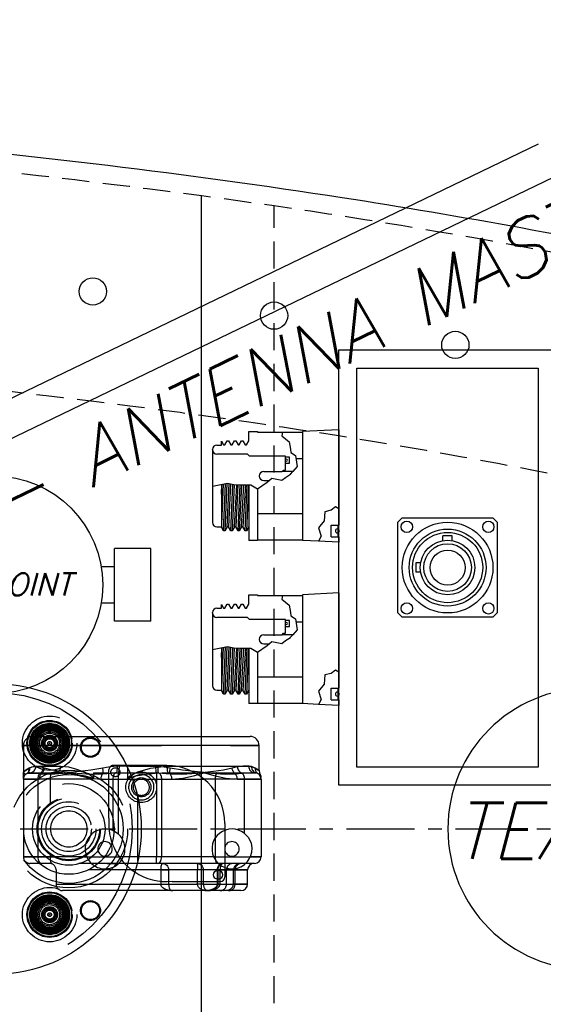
# Model space of a CAD drawing. Extents: x -135 to 10, y 84 to 175.
# Tile 27 of 53: x -27 to -20, y 103 to 116. Entities that reach past the tile are written whole.
import ezdxf

# ---------------------------------------------------------------- set-up
doc = ezdxf.new("R2010")
doc.units = 0
doc.header["$LTSCALE"] = 1.5
doc.header["$MEASUREMENT"] = 0
for name, pattern in [('CENTER', [2, 1.25, -0.25, 0.25, -0.25]), ('HIDDEN', [0.375, 0.25, -0.125]), ('SLDHIDDEN0', [1.905, 1.27, -0.635])]:
    doc.linetypes.add(name, pattern=pattern)
doc.layers.get('0').update_dxf_attribs({"linetype": 'CONTINUOUS'})
doc.layers.get('DEFPOINTS').update_dxf_attribs({"linetype": 'CONTINUOUS'})
for name, color, linetype in [('ANTENNA', 2, 'CONTINUOUS'), ('DEVICE_TRACKPOINT', 212, 'CONTINUOUS'), ('DIM', 1, 'CONTINUOUS'), ('HULL', 7, 'CONTINUOUS'), ('J_BOX_AFT', 171, 'CONTINUOUS'), ('SPHERE_AFT', 7, 'CONTINUOUS'), ('STATION12', 50, 'CONTINUOUS')]:
    doc.layers.add(name, color=color, linetype=linetype)
doc.styles.add('ENGR', font='Romans', dxfattribs={"oblique": 15})
doc.dimstyles.get("Standard").update_dxf_attribs({"dimtxt": 0.18, "dimasz": 0.18, "dimexe": 0.18, "dimexo": 0.0625, "dimgap": 0.09, "dimtad": 0, "dimtih": 1, "dimtoh": 1, "dimdec": 4, "dimzin": 0, "dimtxsty": 'STANDARD', "dimcen": 0.09, "dimazin": 3, "dimtfac": 1, "dimtdec": 4, "dimtofl": 0, "dimtmove": 0, "dimatfit": 3, "dimtolj": 1, "dimtzin": 0})

# ---------------------------------------------------------------- blocks, each defined once
blk = doc.blocks.new('*D11')
at = {"color": 0, "linetype": 'BYBLOCK'}
for start, end in [(335.7097, 354.4574), (305.5426, 323.9394)]:
    blk.add_arc((-66.612, 105.266), 11.169, start, end, dxfattribs=at)
for points in [[(-55.675, 104.196), (-55.315, 104.179), (-55.443, 105.266)], [(-60.022, 96.027), (-60.217, 96.33), (-61.027, 95.594)]]:
    blk.add_solid(points, dxfattribs=at)
at = {"layer": 'DEFPOINTS', "color": 0, "linetype": 'BYBLOCK'}
for p in [(-100.578, 105.266), (-66.612, 105.266), (0.489, 105.266), (-58.056, 98.087), (-60.173, 94.114)]:
    blk.add_point(p, dxfattribs=at)
at = {"color": 0, "linetype": 'BYBLOCK', "insert": (-56.939, 99.682), "char_height": 0.9, "attachment_point": 5, "style": 'ENGR'}
blk.add_mtext('\\A1;60°', dxfattribs=at)
blk = doc.blocks.new('*D10')
at = {"color": 0, "linetype": 'BYBLOCK'}
for start, end in [(36.0828, 54.4378), (5.5622, 24.2706)]:
    blk.add_arc((-66.612, 105.266), 11.129, start, end, dxfattribs=at)
for points in [[(-60.237, 114.168), (-60.042, 114.471), (-61.047, 114.904)], [(-55.355, 106.353), (-55.715, 106.336), (-55.482, 105.266)]]:
    blk.add_solid(points, dxfattribs=at)
at = {"layer": 'DEFPOINTS', "color": 0, "linetype": 'BYBLOCK'}
for p in [(-60.173, 116.418), (-56.154, 109.072), (-100.578, 105.266), (-66.612, 105.266), (0.489, 105.266)]:
    blk.add_point(p, dxfattribs=at)
at = {"color": 0, "linetype": 'BYBLOCK', "insert": (-56.973, 110.831), "char_height": 0.9, "attachment_point": 5, "style": 'ENGR'}
blk.add_mtext('\\A1;60°', dxfattribs=at)
blk = doc.blocks.new('*D12')
at = {"color": 0, "linetype": 'BYBLOCK'}
for start, end in [(134.8361, 147.7198), (160.5061, 173.7354)]:
    blk.add_arc((-38.956, 105.266), 9.883, start, end, dxfattribs=at)
for points in [[(-46.043, 112.408), (-45.804, 112.14), (-45.117, 112.992)], [(-48.599, 106.335), (-48.959, 106.354), (-48.838, 105.266)]]:
    blk.add_solid(points, dxfattribs=at)
at = {"layer": 'DEFPOINTS', "color": 0, "linetype": 'BYBLOCK'}
for p in [(-45.943, 114.027), (-47.121, 110.833), (-100.578, 105.266), (-38.956, 105.266), (0.489, 105.266)]:
    blk.add_point(p, dxfattribs=at)
at = {"color": 0, "linetype": 'BYBLOCK', "insert": (-47.859, 109.554), "char_height": 0.9, "attachment_point": 5, "style": 'ENGR'}
blk.add_mtext('\\A1;51°', dxfattribs=at)
blk = doc.blocks.new('*D13')
at = {"color": 0, "linetype": 'BYBLOCK'}
blk.add_line((-44.411, 98.425), (-45.757, 96.737), dxfattribs=at)
for start, end in [(186.2986, 199.461), (212.317, 225.13)]:
    blk.add_arc((-38.956, 105.266), 9.829, start, end, dxfattribs=at)
for points in [[(-48.905, 104.178), (-48.546, 104.197), (-48.785, 105.266)], [(-45.77, 98.434), (-46.01, 98.165), (-45.084, 97.581)]]:
    blk.add_solid(points, dxfattribs=at)
at = {"layer": 'DEFPOINTS', "color": 0, "linetype": 'BYBLOCK'}
for p in [(-100.578, 105.266), (-38.956, 105.266), (0.489, 105.266), (-48.348, 102.369), (-43.943, 99.011)]:
    blk.add_point(p, dxfattribs=at)
at = {"color": 0, "linetype": 'BYBLOCK', "insert": (-47.811, 101.001), "char_height": 0.9, "attachment_point": 5, "style": 'ENGR'}
blk.add_mtext('\\A1;51°', dxfattribs=at)
blk = doc.blocks.new('*D16')
at = {"color": 0, "linetype": 'BYBLOCK'}
blk.add_arc((-38.956, 105.266), 5.928, 10.4531, 15.2611, dxfattribs=at)
for points in [[(-33.405, 106.763), (-33.068, 106.889), (-33.615, 107.838)], [(-32.947, 106.358), (-33.305, 106.325), (-33.028, 105.266)]]:
    blk.add_solid(points, dxfattribs=at)
at = {"layer": 'DEFPOINTS', "color": 0, "linetype": 'BYBLOCK'}
for p in [(-31.297, 108.954), (-33.094, 106.149), (-100.578, 105.266), (-38.956, 105.266), (0.489, 105.266)]:
    blk.add_point(p, dxfattribs=at)
at = {"color": 0, "linetype": 'BYBLOCK', "insert": (-30.425, 107.213), "char_height": 0.9, "attachment_point": 5, "style": 'ENGR'}
blk.add_mtext('\\A1;26°', dxfattribs=at)

msp = doc.modelspace()

# ---------------------------------------------------------------- linework, layer by layer
at = {"color": 3}
for p, q in [((-31.86, 108.961), (-19.93, 114.706)), ((-31.643, 108.51), (-19.713, 114.255))]:
    msp.add_line(p, q, dxfattribs=at)
at = {"layer": 'ANTENNA', "linetype": 'SLDHIDDEN0'}
for p, q in [((-26.909, 106.541), (-25.868, 106.541)), ((-25.773, 106.416), (-27.034, 106.416)), ((-27.034, 106.416), (-23.784, 106.416)), ((-27.034, 106.416), (-27.034, 106.041)), ((-26.945, 106.109), (-26.953, 106.104)), ((-26.863, 106.131), (-26.52, 106.131)), ((-26.745, 106.104), (-26.759, 106.109)), ((-25.611, 106.141), (-25.795, 106.141)), ((-25.711, 106.131), (-25.738, 106.131)), ((-25.597, 106.141), (-25.597, 105.97)), ((-25.175, 106.128), (-25.209, 106.129)), ((-25.056, 106.131), (-24.933, 106.131)), ((-24.084, 106.123), (-24.156, 106.104)), ((-23.84, 106.105), (-23.887, 106.126)), ((-27.034, 105.951), (-27.034, 106.041)), ((-26.991, 106.027), (-26.987, 106.03)), ((-26.944, 106.041), (-26.642, 106.041)), ((-26.808, 106.03), (-26.791, 106.027)), ((-26.642, 106.041), (-26.581, 106.041)), ((-26.068, 106.041), (-26.068, 105.97)), ((-26.068, 106.041), (-25.855, 106.041)), ((-25.855, 105.416), (-25.855, 106.081)), ((-25.828, 106.041), (-25.704, 106.041)), ((-25.753, 106.041), (-25.728, 106.041)), ((-25.728, 106.041), (-25.728, 105.951)), ((-25.198, 106.04), (-25.171, 106.04)), ((-25.198, 106.04), (-25.198, 105.951)), ((-25.171, 106.04), (-25.013, 106.027)), ((-25.036, 106.041), (-24.672, 106.041)), ((-24.112, 106.027), (-24.024, 106.037)), ((-27.034, 105.951), (-26.836, 105.951)), ((-26.666, 105.951), (-27.034, 105.951)), ((-27.034, 105.951), (-27.034, 104.881)), ((-26.836, 105.951), (-26.816, 105.951)), ((-26.836, 105.951), (-26.836, 104.881)), ((-26.075, 105.951), (-26.666, 105.951)), ((-26.666, 105.951), (-26.666, 105.605)), ((-25.967, 105.951), (-25.803, 105.951)), ((-25.803, 105.951), (-25.728, 105.951)), ((-25.803, 105.951), (-25.803, 105.245)), ((-25.728, 105.951), (-25.591, 105.951)), ((-25.728, 105.951), (-25.728, 105.198)), ((-25.591, 105.951), (-24.541, 105.951)), ((-25.198, 105.951), (-25.198, 104.881)), ((-25.131, 105.951), (-25.131, 104.881)), ((-24.089, 105.951), (-23.99, 105.951)), ((-23.99, 105.951), (-23.757, 105.951)), ((-23.99, 105.951), (-23.99, 105.208)), ((-25.459, 104.822), (-25.459, 105.71)), ((-24.389, 105.778), (-24.389, 104.881)), ((-26.666, 104.927), (-26.666, 104.881)), ((-26.836, 104.881), (-27.034, 104.881)), ((-27.034, 104.881), (-26.666, 104.881)), ((-26.642, 104.791), (-26.944, 104.791)), ((-26.161, 104.881), (-26.836, 104.881)), ((-26.666, 104.881), (-26.589, 104.881)), ((-24.365, 104.791), (-26.642, 104.791)), ((-26.229, 104.881), (-25.713, 104.881)), ((-24.389, 104.881), (-25.713, 104.881)), ((-25.198, 104.791), (-25.198, 104.881)), ((-24.389, 104.881), (-24.259, 104.881)), ((-24.259, 104.791), (-24.365, 104.791)), ((-23.757, 104.881), (-23.907, 104.881)), ((-24.235, 104.701), (-26.584, 104.701)), ((-26.584, 104.701), (-26.584, 104.506)), ((-25.136, 104.545), (-25.136, 104.701)), ((-25.136, 104.701), (-25.032, 104.701)), ((-25.032, 104.701), (-25.032, 104.541)), ((-24.632, 104.701), (-25.032, 104.701)), ((-24.632, 104.544), (-24.632, 104.701)), ((-24.554, 104.701), (-24.632, 104.701)), ((-24.259, 104.701), (-24.554, 104.701)), ((-24.554, 104.701), (-24.554, 104.544)), ((-24.363, 104.701), (-24.363, 104.506)), ((-24.323, 104.701), (-24.362, 104.701)), ((-24.354, 104.701), (-24.354, 104.506)), ((-24.323, 104.506), (-24.323, 104.701)), ((-24.323, 104.701), (-24.116, 104.701)), ((-24.234, 104.506), (-24.234, 104.701)), ((-24.139, 104.701), (-23.944, 104.701)), ((-24.139, 104.506), (-24.139, 104.701)), ((-24.115, 104.506), (-24.115, 104.701)), ((-26.584, 104.506), (-24.235, 104.506)), ((-24.323, 104.506), (-24.362, 104.506)), ((-24.323, 104.506), (-24.116, 104.506)), ((-23.944, 104.506), (-24.139, 104.506)), ((-25.599, 104.416), (-26.494, 104.416))]:
    msp.add_line(p, q, dxfattribs=at)
at = {"layer": 'ANTENNA', "linetype": 'CONTINUOUS'}
for p, q in [((-25.868, 106.541), (-23.909, 106.541)), ((-23.784, 106.416), (-25.773, 106.416)), ((-23.784, 106.074), (-23.784, 106.416)), ((-25.059, 106.141), (-25.611, 106.141)), ((-24.933, 106.131), (-23.929, 106.131)), ((-24.672, 106.041), (-24.365, 106.041)), ((-24.365, 106.041), (-23.847, 106.041)), ((-24.389, 105.951), (-24.541, 105.951)), ((-23.757, 105.951), (-24.389, 105.951)), ((-24.389, 105.951), (-24.389, 105.778)), ((-23.757, 105.951), (-23.757, 104.881)), ((-24.259, 105.341), (-24.259, 104.604)), ((-24.259, 104.881), (-23.757, 104.881)), ((-23.847, 104.791), (-24.259, 104.791)), ((-23.944, 104.701), (-24.259, 104.701)), ((-23.944, 104.506), (-23.944, 104.701)), ((-25.559, 104.506), (-25.136, 104.506)), ((-25.136, 104.506), (-25.136, 104.545)), ((-25.136, 104.506), (-25.032, 104.506)), ((-25.032, 104.541), (-25.032, 104.506)), ((-25.032, 104.506), (-24.632, 104.506)), ((-24.984, 104.544), (-24.319, 104.544)), ((-24.632, 104.506), (-24.632, 104.544)), ((-24.554, 104.506), (-24.632, 104.506)), ((-24.554, 104.544), (-24.554, 104.506)), ((-24.554, 104.506), (-23.944, 104.506)), ((-24.973, 104.416), (-25.599, 104.416)), ((-24.479, 104.416), (-24.975, 104.416)), ((-24.034, 104.416), (-24.479, 104.416))]:
    msp.add_line(p, q, dxfattribs=at)
at = {"layer": 'ANTENNA', "linetype": 'SLDHIDDEN0', "flags": 128}
for points in [[(-26.987, 106.03), (-26.978, 106.036), (-26.969, 106.044), (-26.961, 106.053), (-26.955, 106.063), (-26.95, 106.073), (-26.947, 106.085), (-26.946, 106.097), (-26.945, 106.109)], [(-26.953, 106.104), (-26.913, 106.123), (-26.863, 106.131)], [(-26.759, 106.109), (-26.798, 106.119), (-26.835, 106.123), (-26.901, 106.122), (-26.924, 106.118), (-26.945, 106.109)], [(-26.944, 106.041), (-26.928, 106.043), (-26.913, 106.048), (-26.899, 106.056), (-26.887, 106.067), (-26.877, 106.081), (-26.87, 106.097), (-26.865, 106.113), (-26.863, 106.131)], [(-26.808, 106.03), (-26.799, 106.036), (-26.79, 106.044), (-26.782, 106.053), (-26.775, 106.063), (-26.769, 106.073), (-26.765, 106.085), (-26.761, 106.097), (-26.759, 106.109)], [(-26.581, 106.041), (-26.569, 106.043), (-26.558, 106.048), (-26.547, 106.056), (-26.538, 106.067), (-26.53, 106.081), (-26.524, 106.097), (-26.521, 106.113), (-26.52, 106.131)], [(-26.52, 106.131), (-26.414, 106.12), (-26.303, 106.091), (-26.187, 106.047), (-26.116, 106.011), (-26.08, 105.985), (-26.068, 105.97)], [(-25.738, 106.131), (-25.84, 106.122), (-25.941, 106.104)], [(-25.753, 106.041), (-25.749, 106.043), (-25.746, 106.049), (-25.743, 106.058), (-25.741, 106.069), (-25.74, 106.082), (-25.738, 106.097), (-25.738, 106.114), (-25.738, 106.131)], [(-25.728, 106.041), (-25.724, 106.043), (-25.721, 106.049), (-25.718, 106.057), (-25.716, 106.069), (-25.714, 106.082), (-25.712, 106.097), (-25.711, 106.114), (-25.711, 106.131)], [(-25.209, 106.129), (-25.388, 106.127), (-25.57, 106.128), (-25.711, 106.131)], [(-25.597, 105.97), (-25.57, 105.995), (-25.514, 106.026), (-25.455, 106.051), (-25.284, 106.103), (-25.109, 106.129), (-25.056, 106.131)], [(-25.198, 106.04), (-25.2, 106.044), (-25.202, 106.05), (-25.203, 106.059), (-25.205, 106.07), (-25.206, 106.083), (-25.208, 106.098), (-25.208, 106.113), (-25.209, 106.129)], [(-25.171, 106.04), (-25.173, 106.043), (-25.174, 106.05), (-25.176, 106.059), (-25.176, 106.07), (-25.177, 106.083), (-25.177, 106.097), (-25.176, 106.113), (-25.175, 106.128)], [(-25.01, 106.104), (-25.092, 106.119), (-25.175, 106.128)], [(-25.056, 106.131), (-25.056, 106.113), (-25.054, 106.097), (-25.053, 106.081), (-25.05, 106.067), (-25.047, 106.056), (-25.044, 106.048), (-25.04, 106.043), (-25.036, 106.041)], [(-23.887, 106.126), (-23.921, 106.13), (-23.959, 106.131), (-24.002, 106.131), (-24.05, 106.128), (-24.084, 106.123)], [(-24.084, 106.123), (-24.082, 106.109), (-24.078, 106.095), (-24.072, 106.081), (-24.065, 106.069), (-24.056, 106.058), (-24.046, 106.049), (-24.035, 106.042), (-24.024, 106.037)], [(-23.887, 106.126), (-23.887, 106.111), (-23.884, 106.096), (-23.878, 106.082), (-23.871, 106.07), (-23.862, 106.059), (-23.851, 106.05), (-23.838, 106.043), (-23.825, 106.038)], [(-26.953, 106.104), (-26.999, 106.076), (-27.026, 106.056), (-27.034, 106.042), (-27.034, 106.041), (-27.034, 106.041)], [(-27.034, 106.041), (-27.034, 106.041), (-27.034, 106.042), (-27.026, 106.056), (-26.999, 106.076), (-26.953, 106.104)], [(-27.034, 106.041), (-27.034, 106.041), (-27.034, 106.04), (-27.032, 106.033), (-27.015, 106.022), (-26.991, 106.027)], [(-26.991, 106.027), (-27.015, 106.022), (-27.032, 106.033), (-27.034, 106.04), (-27.034, 106.041), (-27.034, 106.041)], [(-26.991, 106.027), (-26.983, 106.034), (-26.975, 106.041), (-26.968, 106.05), (-26.962, 106.06), (-26.958, 106.07), (-26.955, 106.081), (-26.953, 106.092), (-26.953, 106.104)], [(-26.991, 106.027), (-26.983, 106.034), (-26.975, 106.041), (-26.968, 106.05), (-26.962, 106.06), (-26.958, 106.07), (-26.955, 106.081), (-26.953, 106.092), (-26.953, 106.104)], [(-26.987, 106.03), (-26.966, 106.036), (-26.933, 106.037), (-26.878, 106.036), (-26.808, 106.03)], [(-26.808, 106.03), (-26.814, 106.023), (-26.82, 106.016), (-26.825, 106.007), (-26.829, 105.997), (-26.832, 105.986), (-26.834, 105.975), (-26.836, 105.963), (-26.836, 105.951)], [(-26.791, 106.027), (-26.796, 106.021), (-26.801, 106.013), (-26.806, 106.004), (-26.81, 105.995), (-26.813, 105.984), (-26.815, 105.974), (-26.816, 105.962), (-26.816, 105.951)], [(-26.791, 106.027), (-26.782, 106.034), (-26.774, 106.041), (-26.767, 106.05), (-26.76, 106.06), (-26.755, 106.07), (-26.75, 106.081), (-26.747, 106.092), (-26.745, 106.104)], [(-26.791, 106.027), (-26.662, 106.022), (-26.487, 106.033), (-26.401, 106.04), (-26.393, 106.041), (-26.392, 106.041)], [(-26.392, 106.041), (-26.393, 106.041), (-26.396, 106.042), (-26.511, 106.056), (-26.636, 106.076), (-26.745, 106.104)], [(-26.642, 106.041), (-26.647, 106.039), (-26.651, 106.034), (-26.655, 106.026), (-26.659, 106.015), (-26.662, 106.001), (-26.664, 105.985), (-26.665, 105.969), (-26.666, 105.951)], [(-26.075, 105.951), (-26.075, 105.953), (-26.077, 105.956), (-26.081, 105.96), (-26.1, 105.97), (-26.179, 105.992), (-26.339, 106.022), (-26.496, 106.038), (-26.581, 106.041)], [(-26.496, 106.01), (-26.393, 106.041), (-26.392, 106.041)], [(-25.941, 106.104), (-26.105, 106.076), (-26.263, 106.056), (-26.387, 106.042), (-26.39, 106.041), (-26.392, 106.041)], [(-26.392, 106.041), (-26.39, 106.041), (-26.251, 106), (-26.11, 105.966), (-25.967, 105.951)], [(-26.392, 106.041), (-26.39, 106.041), (-26.383, 106.04), (-26.294, 106.033), (-26.098, 106.022), (-25.941, 106.027)], [(-25.941, 106.027), (-25.947, 106.021), (-25.952, 106.013), (-25.956, 106.004), (-25.96, 105.995), (-25.963, 105.984), (-25.965, 105.974), (-25.967, 105.962), (-25.967, 105.951)], [(-25.941, 106.027), (-25.939, 106.034), (-25.938, 106.041), (-25.937, 106.05), (-25.936, 106.06), (-25.937, 106.07), (-25.937, 106.081), (-25.939, 106.092), (-25.941, 106.104)], [(-25.941, 106.027), (-25.78, 106.04), (-25.753, 106.041)], [(-25.753, 106.041), (-25.763, 106.038), (-25.772, 106.032), (-25.781, 106.024), (-25.789, 106.012), (-25.795, 105.999), (-25.799, 105.984), (-25.802, 105.968), (-25.803, 105.951)], [(-25.728, 106.041), (-25.548, 106.039), (-25.373, 106.039), (-25.198, 106.04)], [(-25.036, 106.041), (-25.216, 106.031), (-25.342, 106.016), (-25.426, 106.003), (-25.483, 105.992), (-25.52, 105.983), (-25.545, 105.977), (-25.562, 105.971), (-25.573, 105.967), (-25.58, 105.963), (-25.587, 105.958), (-25.589, 105.955), (-25.59, 105.953), (-25.591, 105.951)], [(-25.273, 105.951), (-25.294, 105.973), (-25.34, 106.002), (-25.396, 106.015), (-25.44, 106.013), (-25.492, 105.995), (-25.538, 105.96), (-25.545, 105.951)], [(-25.171, 106.04), (-25.163, 106.036), (-25.155, 106.029), (-25.148, 106.02), (-25.142, 106.009), (-25.137, 105.996), (-25.134, 105.982), (-25.132, 105.967), (-25.131, 105.951)], [(-25.013, 106.027), (-25.014, 106.034), (-25.015, 106.041), (-25.015, 106.05), (-25.015, 106.06), (-25.015, 106.07), (-25.013, 106.081), (-25.012, 106.092), (-25.01, 106.104)], [(-25.013, 106.027), (-24.85, 106.022), (-24.643, 106.033), (-24.549, 106.04), (-24.541, 106.041), (-24.54, 106.041)], [(-25.013, 106.027), (-25.008, 106.021), (-25.004, 106.013), (-25, 106.004), (-24.997, 105.995), (-24.994, 105.984), (-24.992, 105.974), (-24.991, 105.962), (-24.99, 105.951)], [(-24.54, 106.041), (-24.541, 106.041), (-24.545, 106.042), (-24.676, 106.056), (-24.84, 106.076), (-25.01, 106.104)], [(-24.99, 105.951), (-24.838, 105.966), (-24.689, 105.999), (-24.541, 106.041), (-24.54, 106.041)], [(-24.156, 106.104), (-24.277, 106.076), (-24.412, 106.056), (-24.535, 106.042), (-24.538, 106.041), (-24.54, 106.041)], [(-24.54, 106.041), (-24.539, 106.041), (-24.391, 106), (-24.241, 105.966), (-24.089, 105.951)], [(-24.54, 106.041), (-24.538, 106.041), (-24.53, 106.04), (-24.439, 106.033), (-24.251, 106.022), (-24.112, 106.027)], [(-24.112, 106.027), (-24.12, 106.034), (-24.128, 106.041), (-24.135, 106.05), (-24.141, 106.06), (-24.147, 106.07), (-24.151, 106.081), (-24.154, 106.092), (-24.156, 106.104)], [(-24.112, 106.027), (-24.107, 106.021), (-24.103, 106.013), (-24.099, 106.004), (-24.095, 105.995), (-24.093, 105.984), (-24.091, 105.974), (-24.09, 105.962), (-24.089, 105.951)], [(-24.024, 106.037), (-23.963, 106.04), (-23.911, 106.041), (-23.859, 106.041), (-23.825, 106.038)], [(-24.024, 106.037), (-24.017, 106.032), (-24.01, 106.025), (-24.004, 106.016), (-23.999, 106.005), (-23.995, 105.993), (-23.992, 105.979), (-23.99, 105.965), (-23.99, 105.951)], [(-23.788, 106.074), (-23.794, 106.077), (-23.84, 106.105)], [(-23.84, 106.105), (-23.84, 106.093), (-23.838, 106.082), (-23.835, 106.071), (-23.831, 106.06), (-23.825, 106.051), (-23.818, 106.042), (-23.809, 106.034), (-23.8, 106.028)], [(-23.8, 106.028), (-23.781, 106.022), (-23.771, 106.024)], [(-26.816, 105.951), (-26.673, 105.966), (-26.662, 105.969)], [(-26.068, 105.97), (-26.069, 105.961), (-26.073, 105.953), (-26.074, 105.951), (-26.075, 105.951)], [(-25.591, 105.951), (-25.591, 105.951), (-25.595, 105.958), (-25.597, 105.97)], [(-25.803, 105.245), (-25.845, 105.258), (-25.888, 105.265), (-25.931, 105.265), (-25.974, 105.258), (-26.015, 105.245), (-26.054, 105.225), (-26.089, 105.199), (-26.12, 105.168), (-26.145, 105.132), (-26.164, 105.093), (-26.177, 105.052), (-26.183, 105.009), (-26.183, 104.965), (-26.175, 104.922), (-26.161, 104.881)], [(-25.803, 105.245), (-25.799, 105.243), (-25.766, 105.226), (-25.732, 105.202), (-25.728, 105.198)], [(-23.99, 105.208), (-24.028, 105.233), (-24.069, 105.251), (-24.113, 105.262), (-24.158, 105.266), (-24.204, 105.262), (-24.248, 105.251), (-24.289, 105.233), (-24.327, 105.208), (-24.361, 105.178), (-24.389, 105.142), (-24.411, 105.102), (-24.425, 105.059), (-24.433, 105.014), (-24.433, 104.969), (-24.426, 104.924), (-24.411, 104.881)], [(-23.99, 105.208), (-23.932, 105.146), (-23.896, 105.072), (-23.884, 105.008), (-23.888, 104.941), (-23.907, 104.881)], [(-25.809, 104.991), (-25.81, 105.008), (-25.815, 105.025), (-25.822, 105.041), (-25.832, 105.055), (-25.845, 105.068), (-25.859, 105.078), (-25.875, 105.085), (-25.892, 105.089), (-25.909, 105.091), (-25.926, 105.089), (-25.943, 105.085), (-25.959, 105.078), (-25.973, 105.068), (-25.986, 105.055), (-25.996, 105.041), (-26.003, 105.025), (-26.007, 105.008), (-26.009, 104.991), (-26.007, 104.974), (-26.003, 104.957), (-25.996, 104.941), (-25.986, 104.927), (-25.973, 104.914), (-25.959, 104.904), (-25.943, 104.897), (-25.926, 104.892), (-25.909, 104.891), (-25.892, 104.892), (-25.875, 104.897), (-25.859, 104.904), (-25.845, 104.914), (-25.832, 104.927), (-25.822, 104.941), (-25.815, 104.957), (-25.81, 104.974), (-25.809, 104.991)], [(-24.259, 104.991), (-24.257, 104.974), (-24.253, 104.957), (-24.246, 104.941), (-24.236, 104.927), (-24.223, 104.914), (-24.209, 104.904), (-24.193, 104.897), (-24.176, 104.892), (-24.159, 104.891), (-24.142, 104.892), (-24.125, 104.897), (-24.109, 104.904), (-24.095, 104.914), (-24.082, 104.927), (-24.072, 104.941), (-24.065, 104.957), (-24.06, 104.974), (-24.059, 104.991), (-24.06, 105.008), (-24.065, 105.025), (-24.072, 105.041), (-24.082, 105.055), (-24.095, 105.068), (-24.109, 105.078), (-24.125, 105.085), (-24.142, 105.089), (-24.159, 105.091), (-24.176, 105.089), (-24.193, 105.085), (-24.209, 105.078), (-24.223, 105.068), (-24.236, 105.055), (-24.246, 105.041), (-24.253, 105.025), (-24.257, 105.008), (-24.259, 104.991)], [(-26.836, 104.881), (-26.835, 104.863), (-26.832, 104.847), (-26.827, 104.831), (-26.82, 104.817), (-26.812, 104.806), (-26.803, 104.798), (-26.793, 104.793), (-26.782, 104.791)], [(-26.666, 104.881), (-26.665, 104.863), (-26.664, 104.847), (-26.662, 104.831), (-26.659, 104.817), (-26.655, 104.806), (-26.651, 104.798), (-26.647, 104.793), (-26.642, 104.791)], [(-26.161, 104.881), (-26.145, 104.85), (-26.128, 104.825), (-26.115, 104.809), (-26.104, 104.798), (-26.099, 104.792), (-26.098, 104.791)], [(-25.878, 104.791), (-25.809, 104.788), (-25.741, 104.779), (-25.734, 104.778)], [(-25.72, 104.791), (-25.722, 104.789), (-25.731, 104.781), (-25.734, 104.778)], [(-25.72, 104.791), (-25.717, 104.794), (-25.708, 104.803), (-25.691, 104.824), (-25.672, 104.851), (-25.657, 104.881)], [(-25.179, 104.791), (-25.17, 104.793), (-25.161, 104.798), (-25.152, 104.806), (-25.145, 104.817), (-25.139, 104.831), (-25.135, 104.847), (-25.132, 104.863), (-25.131, 104.881)], [(-25.136, 104.701), (-25.136, 104.719), (-25.135, 104.735), (-25.133, 104.751), (-25.13, 104.765), (-25.127, 104.776), (-25.124, 104.784), (-25.12, 104.789), (-25.116, 104.791)], [(-25.116, 104.791), (-25.099, 104.789), (-25.083, 104.784), (-25.069, 104.776), (-25.056, 104.765), (-25.046, 104.751), (-25.038, 104.735), (-25.033, 104.719), (-25.032, 104.701)], [(-24.64, 104.791), (-24.638, 104.789), (-24.637, 104.784), (-24.635, 104.776), (-24.634, 104.765), (-24.633, 104.751), (-24.632, 104.735), (-24.632, 104.719), (-24.632, 104.701)], [(-24.64, 104.791), (-24.623, 104.789), (-24.607, 104.784), (-24.592, 104.776), (-24.579, 104.765), (-24.569, 104.751), (-24.561, 104.735), (-24.556, 104.719), (-24.554, 104.701)], [(-24.411, 104.881), (-24.396, 104.852), (-24.375, 104.82), (-24.356, 104.799), (-24.349, 104.792), (-24.348, 104.791)], [(-24.389, 104.881), (-24.388, 104.863), (-24.387, 104.847), (-24.385, 104.831), (-24.382, 104.817), (-24.378, 104.806), (-24.374, 104.798), (-24.37, 104.793), (-24.365, 104.791)], [(-24.273, 104.791), (-24.289, 104.789), (-24.304, 104.784), (-24.318, 104.776), (-24.33, 104.765), (-24.34, 104.751), (-24.347, 104.735), (-24.352, 104.719), (-24.354, 104.701)], [(-24.273, 104.791), (-24.283, 104.789), (-24.292, 104.784), (-24.301, 104.776), (-24.308, 104.765), (-24.315, 104.751), (-24.319, 104.735), (-24.322, 104.719), (-24.323, 104.701)], [(-24.034, 104.791), (-24.034, 104.791), (-24.07, 104.785), (-24.099, 104.77), (-24.123, 104.747), (-24.134, 104.725), (-24.139, 104.701)], [(-23.97, 104.791), (-23.97, 104.791), (-23.966, 104.795), (-23.957, 104.805), (-23.946, 104.817), (-23.934, 104.833), (-23.921, 104.854), (-23.907, 104.881)], [(-24.363, 104.506), (-24.365, 104.492), (-24.372, 104.475), (-24.389, 104.456), (-24.421, 104.436), (-24.464, 104.422), (-24.518, 104.416), (-24.535, 104.416)], [(-24.535, 104.416), (-24.534, 104.416), (-24.512, 104.416), (-24.454, 104.42), (-24.397, 104.432), (-24.355, 104.453), (-24.335, 104.472), (-24.326, 104.488), (-24.323, 104.506)], [(-24.354, 104.506), (-24.356, 104.489), (-24.363, 104.474), (-24.38, 104.455), (-24.415, 104.434), (-24.465, 104.421), (-24.497, 104.418)], [(-24.271, 104.416), (-24.271, 104.416), (-24.212, 104.423), (-24.175, 104.441), (-24.153, 104.462), (-24.143, 104.482), (-24.139, 104.506)], [(-24.507, 104.422), (-24.496, 104.418), (-24.467, 104.416), (-24.467, 104.416)], [(-24.467, 104.416), (-24.468, 104.416), (-24.483, 104.417)]]:
    msp.add_lwpolyline(points, dxfattribs=at)
at = {"layer": 'ANTENNA', "linetype": 'CONTINUOUS', "flags": 128}
for points in [[(-23.929, 106.131), (-23.88, 106.123), (-23.84, 106.105)], [(-23.929, 106.131), (-23.927, 106.113), (-23.923, 106.097), (-23.915, 106.081), (-23.905, 106.067), (-23.893, 106.056), (-23.878, 106.048), (-23.863, 106.043), (-23.847, 106.041)], [(-24.365, 106.041), (-24.37, 106.039), (-24.374, 106.034), (-24.378, 106.026), (-24.382, 106.015), (-24.385, 106.001), (-24.387, 105.985), (-24.388, 105.969), (-24.389, 105.951)], [(-23.84, 106.105), (-23.803, 106.083), (-23.785, 106.072), (-23.788, 106.074)], [(-23.84, 106.105), (-23.84, 106.093), (-23.838, 106.082), (-23.835, 106.071), (-23.831, 106.06), (-23.825, 106.051), (-23.818, 106.042), (-23.809, 106.034), (-23.8, 106.028)], [(-23.771, 106.024), (-23.77, 106.024), (-23.779, 106.022), (-23.8, 106.028)], [(-24.973, 104.416), (-24.974, 104.416), (-24.991, 104.416), (-25.039, 104.421), (-25.084, 104.434), (-25.114, 104.455), (-25.129, 104.474), (-25.134, 104.489), (-25.136, 104.506)], [(-25.032, 104.506), (-25.031, 104.488), (-25.029, 104.472), (-25.025, 104.453), (-25.015, 104.432), (-24.999, 104.42), (-24.984, 104.417)], [(-24.483, 104.417), (-24.519, 104.418), (-24.567, 104.427), (-24.602, 104.445), (-24.62, 104.466), (-24.628, 104.483), (-24.632, 104.506)], [(-24.554, 104.506), (-24.552, 104.483), (-24.548, 104.465), (-24.538, 104.445), (-24.521, 104.427), (-24.507, 104.422)], [(-24.984, 104.417), (-24.981, 104.416), (-24.974, 104.416), (-24.973, 104.416)], [(-24.497, 104.418), (-24.516, 104.416), (-24.535, 104.416), (-24.535, 104.416)]]:
    msp.add_lwpolyline(points, dxfattribs=at)
at = {"layer": 'ANTENNA', "linetype": 'CONTINUOUS'}
for centre, radius in [((-27.409, 105.266), 2), ((-26.673, 106.447), 0.005), ((-24.352, 104.634), 0.0625), ((-26.673, 104.085), 0.005)]:
    msp.add_circle(centre, radius, dxfattribs=at)
at = {"layer": 'ANTENNA', "linetype": 'SLDHIDDEN0'}
for centre, radius in [((-27.409, 105.266), 1.875), ((-26.673, 106.447), 0.375), ((-26.673, 106.447), 0.313), ((-26.673, 106.447), 0.312), ((-26.673, 106.447), 0.302), ((-26.673, 106.447), 0.275), ((-26.673, 106.447), 0.262), ((-26.673, 106.447), 0.25), ((-26.673, 106.447), 0.237), ((-26.673, 106.447), 0.229), ((-26.673, 106.447), 0.225), ((-26.673, 106.447), 0.219), ((-26.673, 106.447), 0.209), ((-26.673, 106.447), 0.207), ((-26.673, 106.447), 0.199), ((-26.673, 106.447), 0.198), ((-26.673, 106.447), 0.189), ((-26.673, 106.447), 0.187), ((-26.673, 106.447), 0.182), ((-26.673, 106.447), 0.179), ((-26.673, 106.447), 0.177), ((-26.673, 106.447), 0.157), ((-26.673, 106.447), 0.138), ((-26.673, 106.447), 0.11), ((-26.673, 106.447), 0.11), ((-26.673, 106.447), 0.1), ((-26.673, 106.447), 0.0875), ((-26.673, 106.447), 0.0725), ((-26.11, 106.391), 0.137), ((-26.11, 106.391), 0.125), ((-26.673, 106.447), 0.0666), ((-26.673, 106.447), 0.0625), ((-26.673, 106.447), 0.025), ((-25.766, 106.048), 0.0625), ((-26.409, 105.266), 0.812), ((-26.409, 105.266), 0.75), ((-25.409, 105.841), 0.212), ((-25.409, 105.841), 0.132), ((-26.409, 105.266), 0.625), ((-26.409, 105.266), 0.625), ((-26.409, 105.266), 0.5), ((-26.409, 105.266), 0.5), ((-26.409, 105.266), 0.437), ((-26.409, 105.266), 0.437), ((-26.409, 105.266), 0.425), ((-26.409, 105.266), 0.375), ((-26.409, 105.266), 0.375), ((-26.409, 105.266), 0.312), ((-26.409, 105.266), 0.25), ((-26.409, 105.266), 0.25), ((-26.673, 104.085), 0.375), ((-26.673, 104.085), 0.313), ((-26.673, 104.085), 0.312), ((-26.673, 104.085), 0.302), ((-26.673, 104.085), 0.275), ((-26.673, 104.085), 0.262), ((-26.673, 104.085), 0.25), ((-26.673, 104.085), 0.237), ((-26.673, 104.085), 0.229), ((-26.673, 104.085), 0.225), ((-26.673, 104.085), 0.219), ((-26.673, 104.085), 0.209), ((-26.673, 104.085), 0.207), ((-26.673, 104.085), 0.199), ((-26.673, 104.085), 0.198), ((-26.673, 104.085), 0.189), ((-26.673, 104.085), 0.187), ((-26.673, 104.085), 0.182), ((-26.673, 104.085), 0.179), ((-26.673, 104.085), 0.177), ((-26.673, 104.085), 0.157), ((-26.673, 104.085), 0.138), ((-26.11, 104.141), 0.137), ((-26.11, 104.141), 0.125), ((-26.673, 104.085), 0.11), ((-26.673, 104.085), 0.11), ((-26.673, 104.085), 0.1), ((-26.673, 104.085), 0.0875), ((-26.673, 104.085), 0.0725), ((-26.673, 104.085), 0.0666), ((-26.673, 104.085), 0.0625), ((-26.673, 104.085), 0.025)]:
    msp.add_circle(centre, radius, dxfattribs=at)
for centre, radius, start, end in [((-26.909, 106.416), 0.125, 90, 180), ((-25.795, 106.081), 0.06, 90, 180), ((-26.944, 105.951), 0.09, 90, 180), ((-25.409, 105.841), 0.175, 141.0552, 38.9448), ((-25.409, 105.841), 0.112, 102.1015, 77.8985), ((-25.059, 105.341), 0.8, 174.652, 236.6348), ((-25.909, 104.991), 0.275, 336.4218, 48.7236), ((-26.944, 104.881), 0.09, 180, 270), ((-26.674, 104.701), 0.09, 0, 90), ((-25.909, 104.991), 0.275, 226.6582, 309.3998), ((-24.273, 104.701), 0.09, 90, 180), ((-24.159, 104.991), 0.275, 228.1262, 313.3418), ((-24.144, 104.701), 0.09, 90, 180), ((-24.025, 104.701), 0.09, 90, 180), ((-26.494, 104.506), 0.09, 180, 270), ((-24.324, 104.506), 0.09, 270, 0), ((-24.205, 104.506), 0.09, 270, 0)]:
    msp.add_arc(centre, radius, start, end, dxfattribs=at)
at = {"layer": 'ANTENNA', "linetype": 'CONTINUOUS'}
for centre, radius, start, end in [((-23.909, 106.416), 0.125, 0, 90), ((-25.059, 105.341), 0.8, 0, 90), ((-23.847, 105.951), 0.09, 0, 90), ((-23.694, 106.072), 0.09, 178.2762, 211.7035), ((-23.847, 105.977), 0.09, 0, 31.913), ((-23.854, 104.701), 0.09, 90, 180), ((-23.847, 104.881), 0.09, 270, 0), ((-25.059, 105.341), 0.8, 236.6348, 275.348), ((-24.319, 104.604), 0.06, 270, 0), ((-24.034, 104.506), 0.09, 270, 0), ((-24.479, 104.506), 0.09, 251.826, 270)]:
    msp.add_arc(centre, radius, start, end, dxfattribs=at)
at = {"layer": 'DEVICE_TRACKPOINT'}
for p, q in [((-25.279, 109.129), (-25.779, 109.129)), ((-25.779, 108.129), (-25.779, 109.129)), ((-25.279, 108.129), (-25.279, 109.129)), ((-25.779, 108.879), (-25.962, 108.879)), ((-25.779, 108.379), (-25.962, 108.379)), ((-25.279, 108.129), (-25.779, 108.129))]:
    msp.add_line(p, q, dxfattribs=at)
msp.add_circle((-27.441, 108.629), 1.5, dxfattribs=at)
msp.add_arc((-19.243, 105.266), 1.938, 90, 270, dxfattribs=at)
at = {"layer": 'HULL', "color": 1, "linetype": 'HIDDEN'}
msp.add_line((-23.578, 96.676), (-23.578, 113.856), dxfattribs=at)
at = {"layer": 'HULL', "color": 1, "linetype": 'CENTER', "ltscale": 0.5}
msp.add_line((-100.578, 105.266), (0.489, 105.266), dxfattribs=at)
at = {"layer": 'HULL'}
for centre in [(-26.078, 112.674), (-23.578, 112.34), (-21.078, 111.936)]:
    msp.add_circle(centre, 0.188, dxfattribs=at)
msp.add_open_spline([(-48.953, 115.759), (-48.844, 115.758), (-48.734, 115.756), (-46.454, 115.728), (-44.283, 115.686), (-39.943, 115.533), (-37.774, 115.427), (-33.438, 115.156), (-31.272, 114.985), (-26.949, 114.551), (-24.789, 114.301), (-20.992, 113.714), (-19.351, 113.415), (-16.09, 112.717), (-14.47, 112.313), (-11.267, 111.373), (-9.684, 110.835), (-7.555, 110.01), (-6.986, 109.778), (-6.42, 109.537)], degree=3, knots=[74.600113, 74.600113, 74.600113, 74.600113, 74.928398, 74.928398, 81.436157, 81.436157, 87.943917, 87.943917, 94.451676, 94.451676, 100.959435, 100.959435, 105.945501, 105.945501, 110.931566, 110.931566, 115.917632, 115.917632, 117.752109, 117.752109, 117.752109, 117.752109], dxfattribs=at)
at = {"layer": 'HULL', "linetype": 'HIDDEN'}
for points, knots in [([(-48.953, 115.509), (-47.161, 115.488), (-43.368, 115.424), (-37.574, 115.18), (-32.239, 114.828), (-27.572, 114.371), (-23.566, 113.885), (-19.56, 113.214), (-15.548, 112.353), (-11.533, 111.224), (-8.5, 110.132), (-6.804, 109.43), (-6.42, 109.266)], [74.603031, 74.603031, 74.603031, 74.603031, 79.979196, 85.984402, 91.998394, 96.017362, 100.048491, 104.104215, 108.197734, 112.354283, 116.605589, 117.858875, 117.858875, 117.858875, 117.858875]), ([(-30.769, 111.663), (-29.73, 111.567), (-28.69, 111.461), (-26.409, 111.208), (-25.177, 111.056), (-22.633, 110.688), (-21.312, 110.465), (-18.684, 109.959), (-17.384, 109.676), (-14.82, 109.033), (-13.552, 108.672), (-11.235, 107.922), (-10.179, 107.545), (-8.62, 106.935), (-8.107, 106.725), (-7.602, 106.508)], [93.08635, 93.08635, 93.08635, 93.08635, 96.275814, 96.275814, 100.099107, 100.099107, 104.254415, 104.254415, 108.409722, 108.409722, 112.56503, 112.56503, 116.105941, 116.105941, 117.858875, 117.858875, 117.858875, 117.858875]), ([(-30.769, 98.869), (-29.73, 98.965), (-28.69, 99.071), (-26.409, 99.324), (-25.177, 99.476), (-22.633, 99.844), (-21.312, 100.067), (-18.684, 100.573), (-17.384, 100.856), (-14.82, 101.499), (-13.552, 101.86), (-11.235, 102.61), (-10.179, 102.987), (-8.62, 103.597), (-8.107, 103.807), (-7.602, 104.024)], [93.08635, 93.08635, 93.08635, 93.08635, 96.275814, 96.275814, 100.099107, 100.099107, 104.254415, 104.254415, 108.409722, 108.409722, 112.56503, 112.56503, 116.105941, 116.105941, 117.858875, 117.858875, 117.858875, 117.858875])]:
    msp.add_open_spline(points, degree=3, knots=knots, dxfattribs=at)
at = {"layer": 'J_BOX_AFT'}
for p, q in [((-22.685, 111.868), (-19.685, 111.868)), ((-22.685, 105.868), (-22.685, 111.868)), ((-22.435, 111.618), (-19.935, 111.618)), ((-22.435, 106.118), (-22.435, 111.618)), ((-19.935, 111.618), (-19.935, 106.118)), ((-23.925, 110.613), (-23.925, 110.743)), ((-23.925, 110.743), (-23.805, 110.743)), ((-23.805, 110.743), (-23.805, 110.734)), ((-23.805, 110.734), (-23.463, 110.734)), ((-23.463, 110.734), (-23.185, 110.734)), ((-22.685, 110.768), (-23.185, 110.743)), ((-23.185, 110.743), (-23.185, 109.243)), ((-22.685, 110.768), (-22.685, 109.676)), ((-24.305, 110.557), (-24.305, 110.61)), ((-24.305, 110.61), (-24.275, 110.558)), ((-24.257, 110.558), (-24.225, 110.613)), ((-24.225, 110.613), (-24.207, 110.613)), ((-24.207, 110.613), (-24.175, 110.558)), ((-24.157, 110.558), (-24.125, 110.613)), ((-24.125, 110.613), (-24.107, 110.613)), ((-24.107, 110.613), (-24.075, 110.558)), ((-24.057, 110.558), (-24.025, 110.613)), ((-24.025, 110.613), (-24.007, 110.613)), ((-24.007, 110.613), (-23.975, 110.558)), ((-23.957, 110.558), (-23.925, 110.613)), ((-24.425, 110.491), (-24.425, 110.497)), ((-24.425, 110.491), (-24.425, 109.494)), ((-24.365, 110.557), (-24.305, 110.557)), ((-24.275, 110.558), (-24.257, 110.558)), ((-24.175, 110.558), (-24.157, 110.558)), ((-24.075, 110.558), (-24.057, 110.558)), ((-23.975, 110.558), (-23.957, 110.558)), ((-23.943, 110.431), (-24.365, 110.431)), ((-23.915, 110.403), (-23.943, 110.431)), ((-23.418, 110.403), (-23.915, 110.403)), ((-23.418, 110.39), (-23.418, 110.403)), ((-23.277, 110.371), (-23.185, 110.371)), ((-23.72, 110.192), (-23.468, 110.192)), ((-23.468, 110.192), (-23.448, 110.212)), ((-23.321, 110.192), (-23.468, 110.192)), ((-23.448, 110.212), (-23.418, 110.212)), ((-23.418, 110.212), (-23.418, 110.305)), ((-23.72, 110.067), (-23.648, 110.067)), ((-24.305, 110.013), (-24.305, 109.425)), ((-23.925, 110.007), (-23.925, 109.243)), ((-23.805, 109.955), (-23.805, 109.243)), ((-22.685, 109.676), (-22.685, 109.454)), ((-23.805, 109.614), (-23.185, 109.614)), ((-21.87, 109.493), (-21.81, 109.553)), ((-21.81, 109.553), (-20.56, 109.553)), ((-20.56, 109.553), (-20.5, 109.493)), ((-24.425, 109.494), (-24.425, 109.488)), ((-24.365, 109.428), (-24.305, 109.428)), ((-24.275, 109.373), (-24.305, 109.425)), ((-24.257, 109.373), (-24.275, 109.373)), ((-24.225, 109.428), (-24.257, 109.373)), ((-24.207, 109.428), (-24.225, 109.428)), ((-24.175, 109.373), (-24.207, 109.428)), ((-24.157, 109.373), (-24.175, 109.373)), ((-24.125, 109.428), (-24.157, 109.373)), ((-24.107, 109.428), (-24.125, 109.428)), ((-24.075, 109.373), (-24.107, 109.428)), ((-24.057, 109.373), (-24.075, 109.373)), ((-24.025, 109.428), (-24.057, 109.373)), ((-24.007, 109.428), (-24.025, 109.428)), ((-23.975, 109.373), (-24.007, 109.428)), ((-23.957, 109.373), (-23.975, 109.373)), ((-23.925, 109.428), (-23.957, 109.373)), ((-22.789, 109.294), (-22.789, 109.454)), ((-22.789, 109.454), (-22.685, 109.454)), ((-21.87, 108.243), (-21.87, 109.493)), ((-20.5, 109.493), (-20.5, 108.243)), ((-23.805, 109.243), (-23.925, 109.243)), ((-23.805, 109.251), (-23.185, 109.251)), ((-22.967, 109.232), (-23.185, 109.243)), ((-22.685, 109.218), (-22.967, 109.232)), ((-22.789, 109.294), (-22.685, 109.294)), ((-22.685, 109.294), (-22.685, 109.218)), ((-23.925, 108.493), (-23.805, 108.493)), ((-23.925, 108.363), (-23.925, 108.493)), ((-23.805, 108.493), (-23.805, 108.484)), ((-23.805, 108.484), (-23.463, 108.484)), ((-23.463, 108.484), (-23.185, 108.484)), ((-22.685, 108.518), (-23.185, 108.493)), ((-23.185, 108.493), (-23.185, 106.993)), ((-22.685, 108.518), (-22.685, 107.426)), ((-24.365, 108.307), (-24.305, 108.307)), ((-24.305, 108.36), (-24.275, 108.308)), ((-24.305, 108.307), (-24.305, 108.36)), ((-24.275, 108.308), (-24.257, 108.308)), ((-24.257, 108.308), (-24.225, 108.363)), ((-24.225, 108.363), (-24.207, 108.363)), ((-24.207, 108.363), (-24.175, 108.308)), ((-24.175, 108.308), (-24.157, 108.308)), ((-24.157, 108.308), (-24.125, 108.363)), ((-24.125, 108.363), (-24.107, 108.363)), ((-24.107, 108.363), (-24.075, 108.308)), ((-24.075, 108.308), (-24.057, 108.308)), ((-24.057, 108.308), (-24.025, 108.363)), ((-24.025, 108.363), (-24.007, 108.363)), ((-24.007, 108.363), (-23.975, 108.308)), ((-23.975, 108.308), (-23.957, 108.308)), ((-23.957, 108.308), (-23.925, 108.363)), ((-24.425, 108.241), (-24.425, 108.247)), ((-24.425, 108.241), (-24.425, 107.244)), ((-23.943, 108.181), (-24.365, 108.181)), ((-23.915, 108.153), (-23.943, 108.181)), ((-23.418, 108.153), (-23.915, 108.153)), ((-23.418, 108.14), (-23.418, 108.153)), ((-21.81, 108.183), (-21.87, 108.243)), ((-20.56, 108.183), (-21.81, 108.183)), ((-20.5, 108.243), (-20.56, 108.183)), ((-23.418, 107.962), (-23.418, 108.055)), ((-23.277, 108.121), (-23.185, 108.121)), ((-23.72, 107.942), (-23.468, 107.942)), ((-23.468, 107.942), (-23.448, 107.962)), ((-23.321, 107.942), (-23.468, 107.942)), ((-23.448, 107.962), (-23.418, 107.962)), ((-24.305, 107.763), (-24.305, 107.175)), ((-23.925, 107.757), (-23.925, 106.993)), ((-23.72, 107.817), (-23.648, 107.817)), ((-23.805, 107.705), (-23.805, 106.993)), ((-23.805, 107.364), (-23.185, 107.364)), ((-22.685, 107.426), (-22.685, 107.204)), ((-24.425, 107.244), (-24.425, 107.238)), ((-22.789, 107.204), (-22.685, 107.204)), ((-22.789, 107.044), (-22.789, 107.204)), ((-24.365, 107.178), (-24.305, 107.178)), ((-24.275, 107.123), (-24.305, 107.175)), ((-24.257, 107.123), (-24.275, 107.123)), ((-24.225, 107.178), (-24.257, 107.123)), ((-24.207, 107.178), (-24.225, 107.178)), ((-24.175, 107.123), (-24.207, 107.178)), ((-24.157, 107.123), (-24.175, 107.123)), ((-24.125, 107.178), (-24.157, 107.123)), ((-24.107, 107.178), (-24.125, 107.178)), ((-24.075, 107.123), (-24.107, 107.178)), ((-24.057, 107.123), (-24.075, 107.123)), ((-24.025, 107.178), (-24.057, 107.123)), ((-24.007, 107.178), (-24.025, 107.178)), ((-23.975, 107.123), (-24.007, 107.178)), ((-23.957, 107.123), (-23.975, 107.123)), ((-23.925, 107.178), (-23.957, 107.123)), ((-23.805, 106.993), (-23.925, 106.993)), ((-23.805, 107.001), (-23.185, 107.001)), ((-22.967, 106.982), (-23.185, 106.993)), ((-22.685, 106.968), (-22.967, 106.982)), ((-22.789, 107.044), (-22.685, 107.044)), ((-22.685, 107.044), (-22.685, 106.968)), ((-19.935, 106.118), (-22.435, 106.118)), ((-19.685, 105.868), (-22.685, 105.868))]:
    msp.add_line(p, q, dxfattribs=at)
at = {"layer": 'J_BOX_AFT', "color": 5}
for p, q in [((-23.463, 110.734), (-23.473, 110.683)), ((-23.473, 110.683), (-23.368, 110.599)), ((-23.368, 110.599), (-23.351, 110.501)), ((-23.351, 110.501), (-23.347, 110.455)), ((-23.347, 110.455), (-23.284, 110.413)), ((-23.418, 110.305), (-23.418, 110.39)), ((-23.366, 110.39), (-23.418, 110.39)), ((-23.366, 110.305), (-23.366, 110.39)), ((-23.284, 110.413), (-23.259, 110.262)), ((-23.418, 110.305), (-23.366, 110.305)), ((-23.351, 110.157), (-23.321, 110.192)), ((-23.259, 110.262), (-23.321, 110.192)), ((-23.806, 109.954), (-23.673, 110.045)), ((-23.673, 110.045), (-23.607, 110.101)), ((-23.607, 110.101), (-23.473, 110.073)), ((-23.473, 110.073), (-23.418, 110.111)), ((-23.418, 110.111), (-23.352, 110.156)), ((-23.352, 110.156), (-23.351, 110.157)), ((-24.425, 109.989), (-24.22, 110.03)), ((-24.279, 110.018), (-24.305, 109.467)), ((-24.305, 109.88), (-24.297, 110.014)), ((-24.275, 109.373), (-24.247, 110.024)), ((-24.229, 110.028), (-24.257, 109.373)), ((-24.225, 109.428), (-24.197, 110.025)), ((-24.22, 110.03), (-24.133, 110.012)), ((-24.179, 110.021), (-24.207, 109.428)), ((-24.175, 109.373), (-24.148, 110.015)), ((-24.13, 110.012), (-24.157, 109.373)), ((-24.133, 110.012), (-24.038, 110.007)), ((-24.125, 109.428), (-24.093, 110.01)), ((-24.077, 110.009), (-24.107, 109.428)), ((-24.075, 109.373), (-24.046, 110.007)), ((-24.028, 110.007), (-24.057, 109.373)), ((-24.038, 110.007), (-23.898, 110.007)), ((-24.025, 109.428), (-23.996, 110.007)), ((-23.974, 110.007), (-24.007, 109.428)), ((-23.975, 109.373), (-23.947, 110.007)), ((-23.929, 110.007), (-23.957, 109.373)), ((-23.898, 110.007), (-23.806, 109.954)), ((-22.877, 109.638), (-22.888, 109.511)), ((-22.791, 109.658), (-22.877, 109.638)), ((-22.729, 109.703), (-22.791, 109.658)), ((-22.685, 109.676), (-22.729, 109.703)), ((-22.888, 109.511), (-22.965, 109.417)), ((-22.965, 109.417), (-22.93, 109.302)), ((-22.693, 109.294), (-22.693, 109.454)), ((-22.93, 109.302), (-22.967, 109.232)), ((-23.463, 108.484), (-23.473, 108.433)), ((-23.473, 108.433), (-23.368, 108.349)), ((-23.368, 108.349), (-23.351, 108.251)), ((-23.351, 108.251), (-23.347, 108.205)), ((-23.347, 108.205), (-23.284, 108.163)), ((-23.284, 108.163), (-23.259, 108.012)), ((-23.418, 108.055), (-23.418, 108.14)), ((-23.366, 108.14), (-23.418, 108.14)), ((-23.418, 108.055), (-23.366, 108.055)), ((-23.366, 108.055), (-23.366, 108.14)), ((-23.259, 108.012), (-23.321, 107.942)), ((-23.418, 107.861), (-23.352, 107.906)), ((-23.352, 107.906), (-23.351, 107.907)), ((-23.351, 107.907), (-23.321, 107.942)), ((-24.425, 107.739), (-24.22, 107.78)), ((-24.279, 107.768), (-24.305, 107.217)), ((-24.305, 107.63), (-24.297, 107.764)), ((-24.275, 107.123), (-24.247, 107.774)), ((-24.229, 107.778), (-24.257, 107.123)), ((-24.225, 107.178), (-24.197, 107.775)), ((-24.22, 107.78), (-24.133, 107.762)), ((-24.179, 107.771), (-24.207, 107.178)), ((-24.175, 107.123), (-24.148, 107.765)), ((-24.13, 107.762), (-24.157, 107.123)), ((-24.133, 107.762), (-24.038, 107.757)), ((-24.125, 107.178), (-24.093, 107.76)), ((-24.077, 107.759), (-24.107, 107.178)), ((-24.075, 107.123), (-24.046, 107.757)), ((-24.028, 107.757), (-24.057, 107.123)), ((-24.038, 107.757), (-23.898, 107.757)), ((-24.025, 107.178), (-23.996, 107.757)), ((-23.974, 107.757), (-24.007, 107.178)), ((-23.975, 107.123), (-23.947, 107.757)), ((-23.929, 107.757), (-23.957, 107.123)), ((-23.898, 107.757), (-23.806, 107.704)), ((-23.806, 107.704), (-23.673, 107.795)), ((-23.673, 107.795), (-23.607, 107.851)), ((-23.607, 107.851), (-23.473, 107.823)), ((-23.473, 107.823), (-23.418, 107.861)), ((-22.877, 107.388), (-22.888, 107.261)), ((-22.791, 107.408), (-22.877, 107.388)), ((-22.729, 107.453), (-22.791, 107.408)), ((-22.685, 107.426), (-22.729, 107.453)), ((-22.888, 107.261), (-22.965, 107.167)), ((-22.693, 107.044), (-22.693, 107.204)), ((-22.965, 107.167), (-22.93, 107.052)), ((-22.93, 107.052), (-22.967, 106.982))]:
    msp.add_line(p, q, dxfattribs=at)
at = {"layer": 'J_BOX_AFT', "color": 7}
for p, q in [((-21.12, 109.305), (-21.25, 109.305)), ((-21.25, 109.238), (-21.25, 109.305)), ((-21.12, 109.238), (-21.12, 109.305)), ((-21.623, 108.933), (-21.623, 108.803)), ((-21.555, 108.933), (-21.623, 108.933)), ((-21.555, 108.803), (-21.623, 108.803))]:
    msp.add_line(p, q, dxfattribs=at)
at = {"layer": 'J_BOX_AFT'}
for centre, radius in [((-21.747, 109.43), 0.078), ((-20.623, 109.43), 0.078), ((-21.185, 108.868), 0.625), ((-21.185, 108.868), 0.241), ((-21.747, 108.306), 0.078), ((-20.623, 108.306), 0.078)]:
    msp.add_circle(centre, radius, dxfattribs=at)
at = {"layer": 'J_BOX_AFT', "color": 7}
for radius in [0.53, 0.484, 0.376, 0.328]:
    msp.add_circle((-21.185, 108.868), radius, dxfattribs=at)
at = {"layer": 'J_BOX_AFT'}
for centre, radius, start, end in [((-24.365, 110.497), 0.06, 90, 180), ((-24.365, 110.491), 0.06, 180, 270), ((-23.72, 110.129), 0.0625, 90, 270), ((-24.365, 109.488), 0.06, 180, 270), ((-24.365, 108.247), 0.06, 90, 180), ((-24.365, 108.241), 0.06, 180, 270), ((-23.72, 107.879), 0.0625, 90, 270), ((-24.365, 107.238), 0.06, 180, 270)]:
    msp.add_arc(centre, radius, start, end, dxfattribs=at)
at = {"layer": 'J_BOX_AFT', "color": 7}
for centre, radius, start, end in [((-23.409, 110.348), 0.0144, 90, 270), ((-23.409, 110.348), 0.0144, 270, 90), ((-22.705, 109.374), 0.0275, 90, 270), ((-22.705, 109.374), 0.0275, 270, 90), ((-23.409, 108.098), 0.0144, 90, 270), ((-23.409, 108.098), 0.0144, 270, 90), ((-22.705, 107.124), 0.0275, 90, 270), ((-22.705, 107.124), 0.0275, 270, 90)]:
    msp.add_arc(centre, radius, start, end, dxfattribs=at)
at = {"layer": 'STATION12'}
msp.add_line((-24.578, 96.546), (-24.578, 113.995), dxfattribs=at)

# ---------------------------------------------------------------- texts
at = {"layer": 'DEVICE_TRACKPOINT', "style": 'ENGR', "oblique": 15}
for s, height, p in [('TRACKPOINT', 0.3078, (-28.821, 108.481)), ('TEAR-DROP', 0.7695, (-21.108, 104.856))]:
    msp.add_text(s, height=height, dxfattribs=at).set_placement(p)
at = {"layer": 'SPHERE_AFT', "color": 3, "style": 'ENGR', "oblique": 15}
msp.add_text('RF - ANTENNA MAST', height=0.7695, rotation=25.7143, dxfattribs=at).set_placement((-28.98, 108.575))

# ---------------------------------------------------------------- dimensions: what is measured, and where the dimension line sits
at = {"layer": 'DIM'}
for base, line1, line2, picture, middle in [((-56.154, 109.072), ((-100.578, 105.266), (0.489, 105.266)), ((-66.612, 105.266), (-60.173, 116.418)), '*D10', (-56.973, 110.831)), ((-47.121, 110.833), ((-100.578, 105.266), (0.489, 105.266)), ((-38.956, 105.266), (-45.943, 114.027)), '*D12', (-47.859, 109.554)), ((-33.094, 106.149), ((-100.578, 105.266), (0.489, 105.266)), ((-38.956, 105.266), (-31.297, 108.954)), '*D16', (-30.425, 107.213)), ((-58.056, 98.087), ((-66.612, 105.266), (-60.173, 94.114)), ((-100.578, 105.266), (0.489, 105.266)), '*D11', (-56.939, 99.682)), ((-48.3482, 102.3687), ((-38.9555, 105.266), (-43.9435, 99.0113)), ((-100.5781, 105.266), (0.4895, 105.266)), '*D13', (-47.8115, 101.0012))]:
    dim = msp.add_angular_dim_2l(base=base, line1=line1, line2=line2, dimstyle='STANDARD', override={"dimscale": 6, "dimtxt": 0.15, "dimexo": 0.125, "dimdec": 0, "dimtxsty": 'ENGR', "dimtdec": 0}, dxfattribs=at)
    dim.commit()
    dim.dimension.update_dxf_attribs({"geometry": picture, "text_midpoint": middle})

doc.saveas('drawing.dxf')
